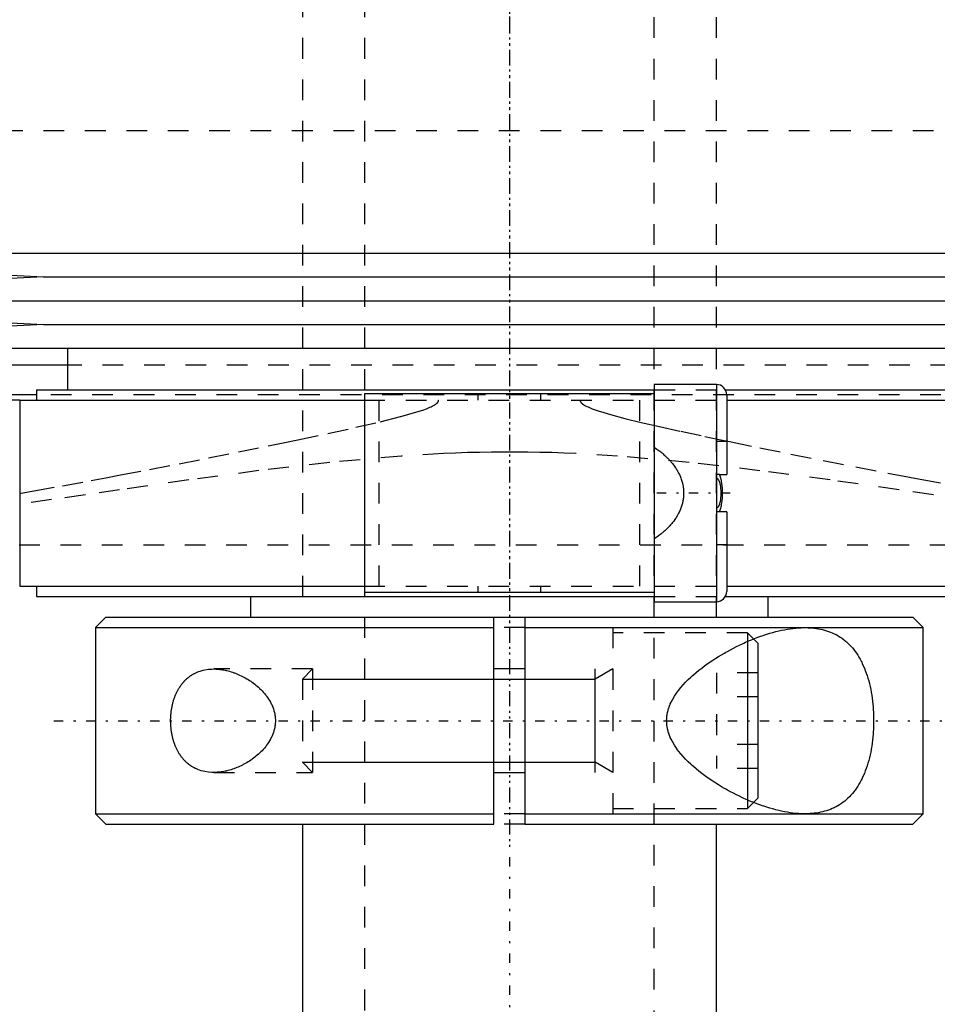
# Model space of a CAD drawing. Extents: x -90 to 90, y -137 to 442.
# Tile 3 of 11: x -24 to 21, y -89 to -42. Entities that reach past the tile are written whole.
import ezdxf

# ---------------------------------------------------------------- set-up
doc = ezdxf.new("R2010")
doc.units = 0
doc.linetypes.add('CENTER', pattern=[1.5, 0.45, -0.5, 0.05, -0.5])
doc.linetypes.add('DASHED', pattern=[2, 1, -1])
for name, color, linetype in [('AM_0', 7, 'CONTINUOUS'), ('AM_10', 7, 'CONTINUOUS'), ('AM_3', 7, 'DASHED'), ('AM_7', 7, 'CENTER')]:
    doc.layers.add(name, color=color, linetype=linetype)

msp = doc.modelspace()

# ---------------------------------------------------------------- linework, layer by layer
at = {"layer": 'AM_0', "color": 7, "linetype": 'CONTINUOUS'}
for p, q in [((-45, -52.9), (-22.5, -54.05)), ((-45, -52.9), (45, -52.9)), ((-22.5, -54.05), (-45, -55.2)), ((-22.5, -54.05), (22.5, -54.05)), ((-45, -55.2), (-22.5, -56.35)), ((-45, -55.2), (45, -55.2)), ((-22.5, -56.35), (-45, -57.5)), ((-22.5, -56.35), (22.5, -56.35)), ((-45, -57.5), (45, -57.5)), ((-21.35, -57.5), (-21.35, -59.5)), ((-21.35, -58.307), (-51.173, -58.307)), ((10, -59.25), (7, -59.25)), ((7, -59.25), (7, -69.75)), ((10, -59.25), (10, -69.75)), ((-22.85, -59.746), (-48.569, -59.746)), ((-22.85, -59.5), (-22.85, -60)), ((-22.85, -59.5), (7.005, -59.5)), ((-7, -59.7), (-7, -69.3)), ((7, -59.7), (-7, -59.7)), ((10.44, -59.5), (22.85, -59.5)), ((10.5, -59.75), (10.5, -63.6)), ((-23.65, -60), (-48.192, -60)), ((-23.65, -60), (-23.65, -69)), ((-23.65, -60), (-7.008, -60)), ((10.504, -60), (23.65, -60)), ((10.147, -63.6), (10.5, -63.6)), ((10.5, -65.4), (10.147, -65.4)), ((10.5, -65.4), (10.5, -69.25)), ((-23.65, -69), (-7.008, -69)), ((-22.85, -69), (-22.85, -69.5)), ((10.504, -69), (23.65, -69)), ((7, -69.3), (-7, -69.3)), ((-22.85, -69.5), (7.005, -69.5)), ((-12.5, -69.5), (-12.5, -70.5)), ((7, -69.75), (10, -69.75)), ((10.44, -69.5), (22.85, -69.5)), ((12.5, -70.5), (12.5, -69.5)), ((-19.5, -70.5), (-20, -71)), ((-19.5, -70.5), (-0.75, -70.5)), ((-0.75, -70.5), (0.75, -70.5)), ((-0.75, -80.5), (-0.75, -70.5)), ((0.75, -70.5), (19.5, -70.5)), ((0.75, -70.5), (0.75, -80.5)), ((20, -71), (19.5, -70.5)), ((-20, -71), (-20, -80)), ((-20, -71), (-0.75, -71)), ((0.75, -71), (20, -71)), ((20, -80), (20, -71)), ((11.5, -71.67), (11.5, -79.33)), ((12, -71.75), (11.797, -71.547)), ((12, -71.75), (12, -79.25)), ((0.75, -73), (-0.75, -73)), ((-0.75, -78), (0.75, -78)), ((11.797, -79.453), (12, -79.25)), ((-20, -80), (-19.5, -80.5)), ((-20, -80), (-0.75, -80)), ((0.75, -80), (20, -80)), ((19.5, -80.5), (20, -80)), ((-19.5, -80.5), (-0.75, -80.5)), ((-10, -80.5), (-10, -110.5)), ((0.75, -80.5), (19.5, -80.5)), ((10, -110.5), (10, -80.5))]:
    msp.add_line(p, q, dxfattribs=at)
for points in [[(10.147, -65.4, 0), (10.151, -65.392, 0), (10.159, -65.377, 0), (10.166, -65.361, 0), (10.17, -65.353, 0), (10.174, -65.345, 0), (10.18, -65.329, 0), (10.187, -65.313, 0), (10.193, -65.298, 0), (10.198, -65.283, 0), (10.203, -65.267, 0), (10.206, -65.26, 0), (10.208, -65.252, 0), (10.213, -65.236, 0), (10.218, -65.22, 0), (10.233, -65.164, 0), (10.244, -65.115, 0), (10.254, -65.064, 0), (10.27, -64.961, 0), (10.283, -64.857, 0), (10.292, -64.752, 0), (10.297, -64.649, 0), (10.3, -64.549, 0), (10.3, -64.5, 0), (10.3, -64.451, 0), (10.297, -64.351, 0), (10.292, -64.248, 0), (10.283, -64.143, 0), (10.27, -64.039, 0), (10.254, -63.936, 0), (10.244, -63.885, 0), (10.233, -63.836, 0), (10.218, -63.78, 0), (10.213, -63.764, 0), (10.208, -63.748, 0), (10.206, -63.74, 0), (10.203, -63.733, 0), (10.198, -63.717, 0), (10.193, -63.702, 0), (10.187, -63.687, 0), (10.18, -63.671, 0), (10.174, -63.655, 0), (10.17, -63.647, 0), (10.166, -63.639, 0), (10.159, -63.623, 0), (10.151, -63.608, 0), (10.147, -63.6, 0)], [(14.283, -80, 0), (14.22, -80, 0), (14.093, -79.996, 0), (13.964, -79.989, 0), (13.899, -79.984, 0), (13.834, -79.978, 0), (13.701, -79.964, 0), (13.566, -79.946, 0), (13.43, -79.925, 0), (13.292, -79.9, 0), (13.153, -79.872, 0), (13.082, -79.856, 0), (13.012, -79.84, 0), (12.87, -79.805, 0), (12.727, -79.767, 0), (12.583, -79.726, 0), (12.438, -79.682, 0), (12.292, -79.634, 0), (12.219, -79.61, 0), (12.146, -79.584, 0), (11.999, -79.531, 0), (11.851, -79.474, 0), (11.778, -79.445, 0), (11.704, -79.416, 0), (11.556, -79.354, 0), (11.409, -79.29, 0), (11.335, -79.256, 0), (11.261, -79.223, 0), (11.114, -79.153, 0), (10.968, -79.082, 0), (10.822, -79.007, 0), (10.677, -78.931, 0), (10.533, -78.853, 0), (10.461, -78.812, 0), (10.39, -78.772, 0), (10.248, -78.689, 0), (10.108, -78.604, 0), (9.969, -78.518, 0), (9.832, -78.429, 0), (9.697, -78.338, 0), (9.63, -78.292, 0), (9.563, -78.245, 0), (9.428, -78.148, 0), (9.293, -78.047, 0), (9.158, -77.942, 0), (9.025, -77.833, 0), (8.893, -77.72, 0), (8.828, -77.662, 0), (8.763, -77.604, 0), (8.636, -77.484, 0), (8.513, -77.36, 0), (8.395, -77.233, 0), (8.281, -77.102, 0), (8.173, -76.968, 0), (8.122, -76.9, 0), (8.072, -76.831, 0), (7.978, -76.69, 0), (7.892, -76.545, 0), (7.816, -76.397, 0), (7.775, -76.309, 0), (7.764, -76.283, 0), (7.754, -76.258, 0), (7.749, -76.245, 0), (7.744, -76.232, 0), (7.734, -76.206, 0), (7.724, -76.18, 0), (7.715, -76.154, 0), (7.706, -76.128, 0), (7.697, -76.101, 0), (7.693, -76.088, 0), (7.688, -76.075, 0), (7.68, -76.048, 0), (7.673, -76.021, 0), (7.669, -76.008, 0), (7.665, -75.994, 0), (7.658, -75.967, 0), (7.652, -75.94, 0), (7.649, -75.927, 0), (7.645, -75.913, 0), (7.64, -75.886, 0), (7.634, -75.858, 0), (7.629, -75.83, 0), (7.624, -75.802, 0), (7.62, -75.774, 0), (7.618, -75.76, 0), (7.616, -75.746, 0), (7.612, -75.718, 0), (7.609, -75.689, 0), (7.606, -75.661, 0), (7.604, -75.632, 0), (7.602, -75.603, 0), (7.601, -75.588, 0), (7.601, -75.574, 0), (7.6, -75.544, 0), (7.599, -75.515, 0), (7.599, -75.5, 0), (7.599, -75.485, 0), (7.6, -75.456, 0), (7.601, -75.426, 0), (7.601, -75.412, 0), (7.602, -75.397, 0), (7.604, -75.368, 0), (7.606, -75.339, 0), (7.609, -75.311, 0), (7.612, -75.282, 0), (7.616, -75.254, 0), (7.618, -75.24, 0), (7.62, -75.226, 0), (7.624, -75.198, 0), (7.629, -75.17, 0), (7.634, -75.142, 0), (7.64, -75.114, 0), (7.645, -75.087, 0), (7.649, -75.073, 0), (7.652, -75.06, 0), (7.658, -75.033, 0), (7.665, -75.006, 0), (7.669, -74.992, 0), (7.673, -74.979, 0), (7.68, -74.952, 0), (7.688, -74.925, 0), (7.693, -74.912, 0), (7.697, -74.899, 0), (7.706, -74.872, 0), (7.715, -74.846, 0), (7.724, -74.82, 0), (7.734, -74.794, 0), (7.744, -74.768, 0), (7.749, -74.755, 0), (7.754, -74.742, 0), (7.764, -74.717, 0), (7.775, -74.691, 0), (7.816, -74.603, 0), (7.892, -74.455, 0), (7.978, -74.31, 0), (8.072, -74.169, 0), (8.122, -74.1, 0), (8.173, -74.032, 0), (8.281, -73.898, 0), (8.395, -73.767, 0), (8.513, -73.64, 0), (8.636, -73.516, 0), (8.763, -73.396, 0), (8.828, -73.338, 0), (8.893, -73.28, 0), (9.025, -73.167, 0), (9.158, -73.058, 0), (9.293, -72.953, 0), (9.428, -72.852, 0), (9.563, -72.755, 0), (9.63, -72.708, 0), (9.697, -72.662, 0), (9.832, -72.571, 0), (9.969, -72.482, 0), (10.108, -72.396, 0), (10.248, -72.311, 0), (10.39, -72.228, 0), (10.461, -72.188, 0), (10.533, -72.147, 0), (10.677, -72.069, 0), (10.822, -71.993, 0), (10.968, -71.918, 0), (11.114, -71.847, 0), (11.261, -71.777, 0), (11.335, -71.744, 0), (11.409, -71.71, 0), (11.556, -71.646, 0), (11.704, -71.584, 0), (11.778, -71.555, 0), (11.851, -71.526, 0), (11.999, -71.469, 0), (12.146, -71.416, 0), (12.219, -71.39, 0), (12.292, -71.366, 0), (12.438, -71.318, 0), (12.583, -71.274, 0), (12.727, -71.233, 0), (12.87, -71.195, 0), (13.012, -71.16, 0), (13.082, -71.144, 0), (13.153, -71.128, 0), (13.292, -71.1, 0), (13.43, -71.075, 0), (13.566, -71.054, 0), (13.701, -71.036, 0), (13.834, -71.022, 0), (13.899, -71.016, 0), (13.964, -71.011, 0), (14.093, -71.004, 0), (14.22, -71, 0), (14.283, -71, 0)], [(14.283, -71, 0), (14.333, -71, 0), (14.433, -71.003, 0), (14.533, -71.008, 0), (14.583, -71.011, 0), (14.634, -71.015, 0), (14.734, -71.025, 0), (14.833, -71.038, 0), (14.933, -71.054, 0), (15.031, -71.073, 0), (15.129, -71.095, 0), (15.178, -71.107, 0), (15.226, -71.12, 0), (15.322, -71.148, 0), (15.417, -71.18, 0), (15.511, -71.215, 0), (15.603, -71.253, 0), (15.694, -71.295, 0), (15.739, -71.317, 0), (15.783, -71.34, 0), (15.871, -71.389, 0), (15.957, -71.441, 0), (15.999, -71.468, 0), (16.041, -71.497, 0), (16.123, -71.556, 0), (16.204, -71.618, 0), (16.243, -71.651, 0), (16.282, -71.684, 0), (16.358, -71.754, 0), (16.432, -71.826, 0), (16.504, -71.903, 0), (16.574, -71.982, 0), (16.641, -72.064, 0), (16.674, -72.107, 0), (16.706, -72.15, 0), (16.769, -72.239, 0), (16.83, -72.33, 0), (16.888, -72.425, 0), (16.944, -72.522, 0), (16.998, -72.624, 0), (17.024, -72.676, 0), (17.051, -72.73, 0), (17.101, -72.84, 0), (17.15, -72.954, 0), (17.197, -73.072, 0), (17.241, -73.194, 0), (17.283, -73.319, 0), (17.304, -73.383, 0), (17.323, -73.447, 0), (17.36, -73.578, 0), (17.395, -73.712, 0), (17.427, -73.848, 0), (17.456, -73.987, 0), (17.482, -74.127, 0), (17.494, -74.198, 0), (17.506, -74.269, 0), (17.527, -74.413, 0), (17.545, -74.557, 0), (17.561, -74.703, 0), (17.574, -74.848, 0), (17.584, -74.994, 0), (17.588, -75.067, 0), (17.592, -75.14, 0), (17.597, -75.285, 0), (17.599, -75.428, 0), (17.6, -75.5, 0), (17.599, -75.572, 0), (17.597, -75.715, 0), (17.592, -75.86, 0), (17.588, -75.933, 0), (17.584, -76.006, 0), (17.574, -76.152, 0), (17.561, -76.297, 0), (17.545, -76.443, 0), (17.527, -76.587, 0), (17.506, -76.731, 0), (17.494, -76.802, 0), (17.482, -76.873, 0), (17.456, -77.013, 0), (17.427, -77.152, 0), (17.395, -77.288, 0), (17.36, -77.422, 0), (17.323, -77.553, 0), (17.304, -77.617, 0), (17.283, -77.681, 0), (17.241, -77.806, 0), (17.197, -77.928, 0), (17.15, -78.046, 0), (17.101, -78.16, 0), (17.051, -78.27, 0), (17.024, -78.324, 0), (16.998, -78.376, 0), (16.944, -78.478, 0), (16.888, -78.575, 0), (16.83, -78.67, 0), (16.769, -78.761, 0), (16.706, -78.85, 0), (16.674, -78.893, 0), (16.641, -78.936, 0), (16.574, -79.018, 0), (16.504, -79.097, 0), (16.432, -79.174, 0), (16.358, -79.246, 0), (16.282, -79.316, 0), (16.243, -79.349, 0), (16.204, -79.382, 0), (16.123, -79.444, 0), (16.041, -79.503, 0), (15.999, -79.532, 0), (15.957, -79.559, 0), (15.871, -79.611, 0), (15.783, -79.66, 0), (15.739, -79.683, 0), (15.694, -79.705, 0), (15.603, -79.747, 0), (15.511, -79.785, 0), (15.417, -79.82, 0), (15.322, -79.852, 0), (15.226, -79.88, 0), (15.178, -79.893, 0), (15.129, -79.905, 0), (15.031, -79.927, 0), (14.933, -79.946, 0), (14.833, -79.962, 0), (14.734, -79.975, 0), (14.634, -79.985, 0), (14.583, -79.989, 0), (14.533, -79.992, 0), (14.433, -79.997, 0), (14.333, -80, 0), (14.283, -80, 0)], [(-16.363, -75.5, 0), (-16.363, -75.48, 0), (-16.363, -75.439, 0), (-16.362, -75.398, 0), (-16.361, -75.378, 0), (-16.36, -75.357, 0), (-16.358, -75.316, 0), (-16.356, -75.275, 0), (-16.353, -75.234, 0), (-16.35, -75.192, 0), (-16.346, -75.151, 0), (-16.344, -75.131, 0), (-16.342, -75.11, 0), (-16.337, -75.069, 0), (-16.331, -75.028, 0), (-16.326, -74.987, 0), (-16.319, -74.946, 0), (-16.312, -74.905, 0), (-16.309, -74.885, 0), (-16.305, -74.865, 0), (-16.297, -74.824, 0), (-16.289, -74.784, 0), (-16.285, -74.764, 0), (-16.28, -74.744, 0), (-16.271, -74.705, 0), (-16.261, -74.665, 0), (-16.256, -74.646, 0), (-16.251, -74.626, 0), (-16.241, -74.588, 0), (-16.229, -74.549, 0), (-16.218, -74.511, 0), (-16.206, -74.474, 0), (-16.194, -74.437, 0), (-16.187, -74.418, 0), (-16.181, -74.4, 0), (-16.168, -74.363, 0), (-16.154, -74.327, 0), (-16.14, -74.292, 0), (-16.125, -74.257, 0), (-16.111, -74.222, 0), (-16.103, -74.205, 0), (-16.095, -74.188, 0), (-16.08, -74.155, 0), (-16.064, -74.122, 0), (-16.048, -74.089, 0), (-16.031, -74.057, 0), (-16.014, -74.026, 0), (-16.006, -74.011, 0), (-15.997, -73.995, 0), (-15.98, -73.965, 0), (-15.962, -73.936, 0), (-15.945, -73.907, 0), (-15.927, -73.878, 0), (-15.908, -73.851, 0), (-15.899, -73.837, 0), (-15.89, -73.824, 0), (-15.871, -73.797, 0), (-15.852, -73.771, 0), (-15.833, -73.745, 0), (-15.813, -73.72, 0), (-15.793, -73.695, 0), (-15.783, -73.682, 0), (-15.773, -73.67, 0), (-15.752, -73.646, 0), (-15.731, -73.622, 0), (-15.721, -73.61, 0), (-15.71, -73.599, 0), (-15.689, -73.576, 0), (-15.667, -73.553, 0), (-15.656, -73.542, 0), (-15.645, -73.531, 0), (-15.622, -73.509, 0), (-15.6, -73.488, 0), (-15.577, -73.467, 0), (-15.553, -73.447, 0), (-15.53, -73.427, 0), (-15.518, -73.417, 0), (-15.506, -73.408, 0), (-15.482, -73.389, 0), (-15.458, -73.37, 0), (-15.433, -73.352, 0), (-15.408, -73.334, 0), (-15.383, -73.317, 0), (-15.37, -73.309, 0), (-15.358, -73.3, 0), (-15.332, -73.284, 0), (-15.307, -73.269, 0), (-15.281, -73.253, 0), (-15.254, -73.238, 0), (-15.228, -73.224, 0), (-15.215, -73.217, 0), (-15.202, -73.21, 0), (-15.175, -73.197, 0), (-15.148, -73.184, 0), (-15.053, -73.142, 0), (-14.885, -73.084, 0), (-14.8, -73.061, 0), (-14.714, -73.042, 0), (-14.541, -73.014, 0), (-14.368, -73.002, 0), (-14.283, -73, 0)], [(-14.283, -73, 0), (-14.251, -73, 0), (-14.188, -73.002, 0), (-14.123, -73.005, 0), (-14.091, -73.008, 0), (-14.058, -73.01, 0), (-13.992, -73.017, 0), (-13.925, -73.025, 0), (-13.858, -73.036, 0), (-13.79, -73.048, 0), (-13.722, -73.061, 0), (-13.688, -73.069, 0), (-13.653, -73.077, 0), (-13.585, -73.094, 0), (-13.515, -73.113, 0), (-13.446, -73.133, 0), (-13.377, -73.156, 0), (-13.307, -73.18, 0), (-13.272, -73.192, 0), (-13.237, -73.205, 0), (-13.168, -73.233, 0), (-13.099, -73.262, 0), (-13.064, -73.277, 0), (-13.029, -73.293, 0), (-12.96, -73.325, 0), (-12.892, -73.359, 0), (-12.858, -73.376, 0), (-12.824, -73.394, 0), (-12.756, -73.431, 0), (-12.689, -73.47, 0), (-12.623, -73.51, 0), (-12.557, -73.552, 0), (-12.492, -73.595, 0), (-12.46, -73.617, 0), (-12.428, -73.64, 0), (-12.364, -73.686, 0), (-12.302, -73.733, 0), (-12.241, -73.782, 0), (-12.181, -73.832, 0), (-12.122, -73.884, 0), (-12.093, -73.91, 0), (-12.064, -73.937, 0), (-12.006, -73.994, 0), (-11.949, -74.052, 0), (-11.892, -74.113, 0), (-11.837, -74.177, 0), (-11.782, -74.243, 0), (-11.756, -74.277, 0), (-11.73, -74.311, 0), (-11.679, -74.382, 0), (-11.63, -74.454, 0), (-11.584, -74.529, 0), (-11.541, -74.606, 0), (-11.5, -74.684, 0), (-11.481, -74.724, 0), (-11.462, -74.765, 0), (-11.428, -74.847, 0), (-11.398, -74.93, 0), (-11.372, -75.015, 0), (-11.349, -75.101, 0), (-11.331, -75.189, 0), (-11.324, -75.233, 0), (-11.317, -75.277, 0), (-11.308, -75.366, 0), (-11.303, -75.455, 0), (-11.303, -75.5, 0), (-11.303, -75.545, 0), (-11.308, -75.634, 0), (-11.317, -75.723, 0), (-11.324, -75.767, 0), (-11.331, -75.811, 0), (-11.349, -75.899, 0), (-11.372, -75.985, 0), (-11.398, -76.07, 0), (-11.428, -76.153, 0), (-11.462, -76.235, 0), (-11.481, -76.276, 0), (-11.5, -76.316, 0), (-11.541, -76.394, 0), (-11.584, -76.471, 0), (-11.63, -76.546, 0), (-11.679, -76.618, 0), (-11.73, -76.689, 0), (-11.756, -76.723, 0), (-11.782, -76.757, 0), (-11.837, -76.823, 0), (-11.892, -76.887, 0), (-11.949, -76.948, 0), (-12.006, -77.006, 0), (-12.064, -77.063, 0), (-12.093, -77.09, 0), (-12.122, -77.116, 0), (-12.181, -77.168, 0), (-12.241, -77.218, 0), (-12.302, -77.267, 0), (-12.364, -77.314, 0), (-12.428, -77.36, 0), (-12.46, -77.383, 0), (-12.492, -77.405, 0), (-12.557, -77.448, 0), (-12.623, -77.49, 0), (-12.689, -77.53, 0), (-12.756, -77.569, 0), (-12.824, -77.606, 0), (-12.858, -77.624, 0), (-12.892, -77.641, 0), (-12.96, -77.675, 0), (-13.029, -77.707, 0), (-13.064, -77.723, 0), (-13.099, -77.738, 0), (-13.168, -77.767, 0), (-13.237, -77.795, 0), (-13.272, -77.808, 0), (-13.307, -77.82, 0), (-13.377, -77.844, 0), (-13.446, -77.867, 0), (-13.515, -77.887, 0), (-13.585, -77.906, 0), (-13.653, -77.923, 0), (-13.688, -77.931, 0), (-13.722, -77.939, 0), (-13.79, -77.952, 0), (-13.858, -77.964, 0), (-13.925, -77.975, 0), (-13.992, -77.983, 0), (-14.058, -77.99, 0), (-14.091, -77.992, 0), (-14.123, -77.995, 0), (-14.188, -77.998, 0), (-14.251, -78, 0), (-14.283, -78, 0)], [(-14.283, -78, 0), (-14.368, -77.998, 0), (-14.541, -77.986, 0), (-14.714, -77.958, 0), (-14.8, -77.939, 0), (-14.885, -77.916, 0), (-15.053, -77.858, 0), (-15.148, -77.816, 0), (-15.175, -77.803, 0), (-15.202, -77.79, 0), (-15.215, -77.783, 0), (-15.228, -77.776, 0), (-15.254, -77.762, 0), (-15.281, -77.747, 0), (-15.307, -77.731, 0), (-15.332, -77.716, 0), (-15.358, -77.7, 0), (-15.37, -77.691, 0), (-15.383, -77.683, 0), (-15.408, -77.666, 0), (-15.433, -77.648, 0), (-15.458, -77.63, 0), (-15.482, -77.611, 0), (-15.506, -77.592, 0), (-15.518, -77.583, 0), (-15.53, -77.573, 0), (-15.553, -77.553, 0), (-15.577, -77.533, 0), (-15.6, -77.512, 0), (-15.622, -77.491, 0), (-15.645, -77.469, 0), (-15.656, -77.458, 0), (-15.667, -77.447, 0), (-15.689, -77.424, 0), (-15.71, -77.401, 0), (-15.721, -77.39, 0), (-15.731, -77.378, 0), (-15.752, -77.354, 0), (-15.773, -77.33, 0), (-15.783, -77.318, 0), (-15.793, -77.305, 0), (-15.813, -77.28, 0), (-15.833, -77.255, 0), (-15.852, -77.229, 0), (-15.871, -77.203, 0), (-15.89, -77.176, 0), (-15.899, -77.163, 0), (-15.908, -77.149, 0), (-15.927, -77.122, 0), (-15.945, -77.093, 0), (-15.962, -77.064, 0), (-15.98, -77.035, 0), (-15.997, -77.005, 0), (-16.006, -76.989, 0), (-16.014, -76.974, 0), (-16.031, -76.943, 0), (-16.048, -76.911, 0), (-16.064, -76.878, 0), (-16.08, -76.845, 0), (-16.095, -76.812, 0), (-16.103, -76.795, 0), (-16.111, -76.778, 0), (-16.125, -76.743, 0), (-16.14, -76.708, 0), (-16.154, -76.673, 0), (-16.168, -76.637, 0), (-16.181, -76.6, 0), (-16.187, -76.582, 0), (-16.194, -76.563, 0), (-16.206, -76.526, 0), (-16.218, -76.489, 0), (-16.229, -76.451, 0), (-16.241, -76.412, 0), (-16.251, -76.374, 0), (-16.256, -76.354, 0), (-16.261, -76.335, 0), (-16.271, -76.295, 0), (-16.28, -76.256, 0), (-16.285, -76.236, 0), (-16.289, -76.216, 0), (-16.297, -76.176, 0), (-16.305, -76.135, 0), (-16.309, -76.115, 0), (-16.312, -76.095, 0), (-16.319, -76.054, 0), (-16.326, -76.013, 0), (-16.331, -75.972, 0), (-16.337, -75.931, 0), (-16.342, -75.89, 0), (-16.344, -75.869, 0), (-16.346, -75.849, 0), (-16.35, -75.808, 0), (-16.353, -75.766, 0), (-16.356, -75.725, 0), (-16.358, -75.684, 0), (-16.36, -75.643, 0), (-16.361, -75.622, 0), (-16.362, -75.602, 0), (-16.363, -75.561, 0), (-16.363, -75.52, 0), (-16.363, -75.5, 0)]]:
    msp.add_polyline3d(points, dxfattribs=at)
for centre, start, end in [((10, -59.75), 0, 90), ((10, -69.25), 270, 0)]:
    msp.add_arc(centre, 0.5, start, end, dxfattribs=at)
at = {"layer": 'AM_10', "color": 7, "linetype": 'CONTINUOUS'}
for p, q in [((4.15, -78), (4.15, -73)), ((5, -73), (4.15, -73.49)), ((-10, -73.49), (4.15, -73.49)), ((-10, -77.51), (4.15, -77.51)), ((5, -78), (4.15, -77.51))]:
    msp.add_line(p, q, dxfattribs=at)
at = {"layer": 'AM_3', "color": 6, "linetype": 'DASHED'}
for p, q in [((-7, 415.5), (-7, -110.5)), ((7, -110.5), (7, 415.5)), ((-10, 403.5), (-10, -70.5)), ((10, -70.5), (10, 403.5)), ((-44.502, -46.968), (44.502, -46.968)), ((21.35, -58.307), (-21.35, -58.307)), ((22.85, -59.746), (-22.85, -59.746)), ((-1.511, -60), (-1.511, -59.7)), ((1.511, -59.7), (1.511, -60)), ((7.005, -59.5), (10.44, -59.5)), ((-7.008, -60), (10.504, -60)), ((-6.284, -69), (-6.284, -60)), ((6.284, -60), (6.284, -69)), ((10.5, -62), (10, -62)), ((10.147, -63.6), (10, -63.6)), ((10.147, -65.4), (10, -65.4)), ((-23.682, -67), (23.682, -67)), ((10.5, -67), (10, -67)), ((-7.008, -69), (10.504, -69)), ((-1.511, -69.3), (-1.511, -69)), ((1.511, -69), (1.511, -69.3)), ((7.005, -69.5), (10.44, -69.5)), ((0.75, -71), (-0.75, -71)), ((5, -71), (5, -80)), ((11.5, -71.25), (5, -71.25)), ((11.797, -71.547), (11.5, -71.25)), ((11.5, -71.25), (11.5, -71.67)), ((-9.51, -73), (-14.283, -73)), ((-9.51, -73), (-10, -73.49)), ((-9.51, -73), (-9.51, -78)), ((12, -73.191), (10, -73.191)), ((10, -73.191), (10, -77.809)), ((-10, -73.49), (-10, -77.51)), ((12, -74.345), (10, -74.345)), ((12, -76.655), (10, -76.655)), ((-10, -77.51), (-9.51, -78)), ((-14.283, -78), (-9.51, -78)), ((12, -77.809), (10, -77.809)), ((11.5, -79.33), (11.5, -79.75)), ((11.5, -79.75), (11.797, -79.453)), ((5, -79.75), (11.5, -79.75)), ((0.75, -80), (-0.75, -80)), ((0.75, -80.5), (-0.75, -80.5))]:
    msp.add_line(p, q, dxfattribs=at)
for points in [[(-23.662, -64.515, 0), (-22.974, -64.393, 0), (-21.591, -64.143, 0), (-20.197, -63.887, 0), (-19.496, -63.756, 0), (-18.793, -63.623, 0), (-17.379, -63.354, 0), (-15.958, -63.079, 0), (-14.529, -62.798, 0), (-13.093, -62.511, 0), (-11.654, -62.219, 0), (-10.933, -62.071, 0), (-10.212, -61.921, 0), (-8.771, -61.616, 0), (-7.419, -61.319, 0), (-6.236, -61.046, 0), (-5.239, -60.797, 0), (-4.466, -60.578, 0), (-4.173, -60.482, 0), (-4.13, -60.466, 0), (-4.048, -60.436, 0), (-3.971, -60.407, 0), (-3.935, -60.393, 0), (-3.901, -60.379, 0), (-3.836, -60.351, 0), (-3.776, -60.324, 0), (-3.722, -60.298, 0), (-3.672, -60.272, 0), (-3.628, -60.246, 0), (-3.607, -60.234, 0), (-3.587, -60.221, 0), (-3.551, -60.196, 0), (-3.52, -60.172, 0), (-3.503, -60.157, 0), (-3.499, -60.153, 0), (-3.494, -60.149, 0), (-3.492, -60.147, 0), (-3.49, -60.145, 0), (-3.486, -60.141, 0), (-3.482, -60.137, 0), (-3.478, -60.133, 0), (-3.474, -60.129, 0), (-3.471, -60.125, 0), (-3.469, -60.123, 0), (-3.467, -60.121, 0), (-3.464, -60.117, 0), (-3.46, -60.113, 0), (-3.457, -60.109, 0), (-3.454, -60.105, 0), (-3.451, -60.101, 0), (-3.449, -60.099, 0), (-3.448, -60.097, 0), (-3.445, -60.093, 0), (-3.442, -60.088, 0), (-3.441, -60.086, 0), (-3.44, -60.084, 0), (-3.437, -60.079, 0), (-3.435, -60.075, 0), (-3.433, -60.073, 0), (-3.432, -60.07, 0), (-3.43, -60.066, 0), (-3.428, -60.061, 0), (-3.426, -60.057, 0), (-3.424, -60.052, 0), (-3.422, -60.047, 0), (-3.421, -60.045, 0), (-3.421, -60.042, 0), (-3.419, -60.037, 0), (-3.418, -60.033, 0), (-3.417, -60.028, 0), (-3.416, -60.023, 0), (-3.415, -60.018, 0), (-3.415, -60.015, 0), (-3.415, -60.013, 0), (-3.414, -60.008, 0), (-3.414, -60.003, 0), (-3.414, -60, 0)], [(3.414, -60, 0), (3.414, -60.001, 0), (3.414, -60.002, 0), (3.414, -60.004, 0), (3.414, -60.005, 0), (3.414, -60.006, 0), (3.414, -60.007, 0), (3.414, -60.009, 0), (3.415, -60.011, 0), (3.415, -60.012, 0), (3.415, -60.014, 0), (3.415, -60.015, 0), (3.415, -60.016, 0), (3.415, -60.017, 0), (3.415, -60.019, 0), (3.416, -60.024, 0), (3.417, -60.029, 0), (3.418, -60.034, 0), (3.421, -60.043, 0), (3.424, -60.053, 0), (3.428, -60.062, 0), (3.432, -60.071, 0), (3.437, -60.08, 0), (3.44, -60.084, 0), (3.442, -60.088, 0), (3.448, -60.096, 0), (3.454, -60.104, 0), (3.46, -60.112, 0), (3.466, -60.12, 0), (3.473, -60.127, 0), (3.476, -60.131, 0), (3.479, -60.135, 0), (3.487, -60.142, 0), (3.494, -60.149, 0), (3.498, -60.153, 0), (3.501, -60.156, 0), (3.509, -60.163, 0), (3.517, -60.17, 0), (3.521, -60.173, 0), (3.525, -60.176, 0), (3.533, -60.182, 0), (3.541, -60.189, 0), (3.549, -60.195, 0), (3.557, -60.201, 0), (3.565, -60.206, 0), (3.569, -60.209, 0), (3.573, -60.212, 0), (3.582, -60.217, 0), (3.59, -60.223, 0), (3.621, -60.242, 0), (3.678, -60.275, 0), (3.739, -60.306, 0), (3.802, -60.336, 0), (3.835, -60.351, 0), (3.868, -60.365, 0), (3.936, -60.393, 0), (4.007, -60.421, 0), (4.29, -60.522, 0), (4.57, -60.61, 0), (4.882, -60.7, 0), (5.584, -60.886, 0), (6.371, -61.078, 0), (7.258, -61.283, 0), (8.283, -61.51, 0), (9.439, -61.758, 0), (10.062, -61.89, 0), (10.715, -62.026, 0), (12.103, -62.311, 0), (13.593, -62.612, 0), (15.162, -62.923, 0), (16.733, -63.229, 0), (18.293, -63.529, 0), (19.07, -63.676, 0), (19.843, -63.821, 0), (21.382, -64.105, 0)], [(7, -62.285, 0), (7.127, -62.372, 0), (7.271, -62.479, 0), (7.312, -62.511, 0), (7.352, -62.543, 0), (7.371, -62.559, 0), (7.391, -62.576, 0), (7.43, -62.608, 0), (7.468, -62.642, 0), (7.506, -62.676, 0), (7.543, -62.71, 0), (7.58, -62.744, 0), (7.598, -62.762, 0), (7.616, -62.779, 0), (7.652, -62.815, 0), (7.687, -62.85, 0), (7.704, -62.868, 0), (7.721, -62.887, 0), (7.755, -62.923, 0), (7.788, -62.96, 0), (7.804, -62.979, 0), (7.82, -62.998, 0), (7.852, -63.035, 0), (7.883, -63.073, 0), (7.913, -63.112, 0), (7.943, -63.151, 0), (7.971, -63.19, 0), (7.985, -63.21, 0), (7.999, -63.229, 0), (8.027, -63.269, 0), (8.053, -63.31, 0), (8.08, -63.353, 0), (8.106, -63.396, 0), (8.131, -63.439, 0), (8.144, -63.462, 0), (8.156, -63.484, 0), (8.18, -63.53, 0), (8.203, -63.576, 0), (8.225, -63.623, 0), (8.246, -63.671, 0), (8.266, -63.719, 0), (8.276, -63.744, 0), (8.285, -63.768, 0), (8.303, -63.818, 0), (8.32, -63.867, 0), (8.335, -63.918, 0), (8.35, -63.968, 0), (8.363, -64.019, 0), (8.369, -64.044, 0), (8.374, -64.07, 0), (8.385, -64.121, 0), (8.394, -64.172, 0), (8.402, -64.223, 0), (8.408, -64.274, 0), (8.413, -64.325, 0), (8.415, -64.35, 0), (8.417, -64.375, 0), (8.42, -64.426, 0), (8.421, -64.475, 0), (8.421, -64.5, 0), (8.421, -64.525, 0), (8.42, -64.574, 0), (8.417, -64.625, 0), (8.415, -64.65, 0), (8.413, -64.675, 0), (8.408, -64.726, 0), (8.402, -64.777, 0), (8.394, -64.828, 0), (8.385, -64.879, 0), (8.374, -64.93, 0), (8.369, -64.956, 0), (8.363, -64.981, 0), (8.35, -65.032, 0), (8.335, -65.082, 0), (8.32, -65.133, 0), (8.303, -65.182, 0), (8.285, -65.232, 0), (8.276, -65.256, 0), (8.266, -65.281, 0), (8.246, -65.329, 0), (8.225, -65.377, 0), (8.203, -65.424, 0), (8.18, -65.47, 0), (8.156, -65.516, 0), (8.144, -65.538, 0), (8.131, -65.561, 0), (8.106, -65.604, 0), (8.08, -65.647, 0), (8.053, -65.69, 0), (8.027, -65.731, 0), (7.999, -65.771, 0), (7.985, -65.79, 0), (7.971, -65.81, 0), (7.943, -65.849, 0), (7.913, -65.888, 0), (7.883, -65.927, 0), (7.852, -65.965, 0), (7.82, -66.002, 0), (7.804, -66.021, 0), (7.788, -66.04, 0), (7.755, -66.077, 0), (7.721, -66.113, 0), (7.704, -66.132, 0), (7.687, -66.15, 0), (7.652, -66.185, 0), (7.616, -66.221, 0), (7.598, -66.238, 0), (7.58, -66.256, 0), (7.543, -66.29, 0), (7.506, -66.324, 0), (7.468, -66.358, 0), (7.43, -66.392, 0), (7.391, -66.424, 0), (7.371, -66.441, 0), (7.352, -66.457, 0), (7.312, -66.489, 0), (7.271, -66.521, 0), (7.127, -66.628, 0), (7, -66.715, 0)], [(22.121, -64.813, 0), (20.484, -64.576, 0), (18.832, -64.338, 0), (15.492, -63.865, 0), (12.109, -63.414, 0), (8.688, -63.016, 0), (5.229, -62.707, 0), (3.204, -62.587, 0), (2.626, -62.563, 0), (2.048, -62.543, 0), (1.758, -62.535, 0), (1.469, -62.528, 0), (0.889, -62.518, 0), (0.309, -62.513, 0), (0.018, -62.513, 0), (-0.273, -62.513, 0), (-0.856, -62.518, 0), (-1.439, -62.528, 0), (-1.73, -62.535, 0), (-2.021, -62.543, 0), (-2.602, -62.562, 0), (-3.183, -62.586, 0), (-5.211, -62.706, 0), (-8.674, -63.014, 0), (-12.1, -63.413, 0), (-15.489, -63.864, 0), (-18.832, -64.338, 0), (-20.483, -64.576, 0), (-22.12, -64.813, 0), (-25.345, -65.273, 0)], [(10, -63.777, 0), (10.001, -63.777, 0), (10.004, -63.777, 0), (10.006, -63.777, 0), (10.007, -63.778, 0), (10.008, -63.778, 0), (10.011, -63.778, 0), (10.013, -63.778, 0), (10.016, -63.779, 0), (10.018, -63.78, 0), (10.02, -63.78, 0), (10.022, -63.781, 0), (10.023, -63.781, 0), (10.025, -63.782, 0), (10.028, -63.783, 0), (10.03, -63.784, 0), (10.032, -63.785, 0), (10.034, -63.786, 0), (10.035, -63.786, 0), (10.036, -63.787, 0), (10.038, -63.788, 0), (10.04, -63.789, 0), (10.041, -63.79, 0), (10.042, -63.79, 0), (10.044, -63.792, 0), (10.046, -63.793, 0), (10.047, -63.794, 0), (10.048, -63.794, 0), (10.05, -63.796, 0), (10.052, -63.797, 0), (10.054, -63.799, 0), (10.056, -63.801, 0), (10.058, -63.802, 0), (10.059, -63.803, 0), (10.06, -63.804, 0), (10.062, -63.806, 0), (10.064, -63.807, 0), (10.065, -63.809, 0), (10.067, -63.811, 0), (10.069, -63.813, 0), (10.07, -63.814, 0), (10.071, -63.814, 0), (10.072, -63.816, 0), (10.074, -63.818, 0), (10.079, -63.825, 0), (10.088, -63.836, 0), (10.096, -63.848, 0), (10.1, -63.854, 0), (10.104, -63.861, 0), (10.111, -63.874, 0), (10.118, -63.887, 0), (10.124, -63.901, 0), (10.13, -63.915, 0), (10.135, -63.928, 0), (10.138, -63.935, 0), (10.14, -63.941, 0), (10.145, -63.955, 0), (10.149, -63.968, 0), (10.152, -63.975, 0), (10.154, -63.981, 0), (10.158, -63.995, 0), (10.162, -64.009, 0), (10.164, -64.016, 0), (10.165, -64.023, 0), (10.169, -64.037, 0), (10.172, -64.051, 0), (10.183, -64.102, 0), (10.198, -64.191, 0), (10.208, -64.281, 0), (10.215, -64.37, 0), (10.218, -64.458, 0), (10.218, -64.5, 0), (10.218, -64.542, 0), (10.215, -64.63, 0), (10.208, -64.719, 0), (10.198, -64.809, 0), (10.183, -64.898, 0), (10.172, -64.949, 0), (10.169, -64.963, 0), (10.165, -64.977, 0), (10.164, -64.984, 0), (10.162, -64.991, 0), (10.158, -65.005, 0), (10.154, -65.019, 0), (10.152, -65.025, 0), (10.149, -65.032, 0), (10.145, -65.045, 0), (10.14, -65.059, 0), (10.138, -65.065, 0), (10.135, -65.072, 0), (10.13, -65.085, 0), (10.124, -65.099, 0), (10.118, -65.113, 0), (10.111, -65.126, 0), (10.104, -65.139, 0), (10.1, -65.146, 0), (10.096, -65.152, 0), (10.088, -65.164, 0), (10.079, -65.175, 0), (10.074, -65.182, 0), (10.072, -65.184, 0), (10.071, -65.186, 0), (10.07, -65.186, 0), (10.069, -65.187, 0), (10.067, -65.189, 0), (10.065, -65.191, 0), (10.064, -65.193, 0), (10.062, -65.194, 0), (10.06, -65.196, 0), (10.059, -65.197, 0), (10.058, -65.198, 0), (10.056, -65.199, 0), (10.054, -65.201, 0), (10.052, -65.203, 0), (10.05, -65.204, 0), (10.048, -65.206, 0), (10.047, -65.206, 0), (10.046, -65.207, 0), (10.044, -65.208, 0), (10.042, -65.21, 0), (10.041, -65.21, 0), (10.04, -65.211, 0), (10.038, -65.212, 0), (10.036, -65.213, 0), (10.035, -65.214, 0), (10.034, -65.214, 0), (10.032, -65.215, 0), (10.03, -65.216, 0), (10.028, -65.217, 0), (10.025, -65.218, 0), (10.023, -65.219, 0), (10.022, -65.219, 0), (10.02, -65.22, 0), (10.018, -65.22, 0), (10.016, -65.221, 0), (10.013, -65.222, 0), (10.011, -65.222, 0), (10.008, -65.222, 0), (10.007, -65.222, 0), (10.006, -65.223, 0), (10.004, -65.223, 0), (10.001, -65.223, 0), (10, -65.223, 0)]]:
    msp.add_polyline3d(points, dxfattribs=at)
at = {"layer": 'AM_7', "color": 4, "linetype": 'CENTER'}
for p, q in [((0, 441.8), (0, -136.8)), ((0, 20.475), (0, -81.35)), ((0, -7.963), (0, -41.788)), ((0, -38.737), (0, -72.013)), ((10.675, -64.5), (6.825, -64.5)), ((-22, -75.5), (22, -75.5))]:
    msp.add_line(p, q, dxfattribs=at)

doc.saveas('drawing.dxf')
